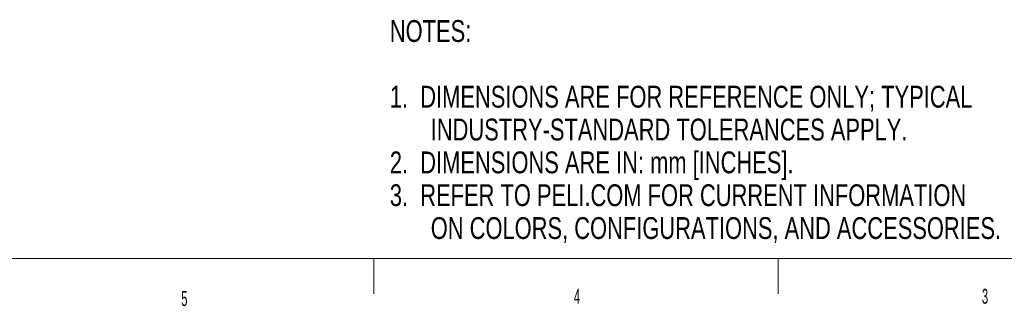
# Model space of a CAD drawing. Header units: millimetres. Extents: x 12 to 859, y 4 to 555.
# Tile 34 of 69: x 338 to 600, y 5 to 81. Entities that reach past the tile are written whole.
import ezdxf

# ---------------------------------------------------------------- set-up
doc = ezdxf.new("R2010")
doc.units = ezdxf.units.MM
doc.styles.add('SLDTEXTSTYLE2', font='TXT', dxfattribs={"width": 0.75})
doc.styles.add('SLDTEXTSTYLE3', font='TXT', dxfattribs={"width": 0.56})

# ---------------------------------------------------------------- blocks, each defined once
blk = doc.blocks.new('SW_NOTE_0_1')
at = {"color": 0, "linetype": 'Continuous', "lineweight": 0, "attachment_point": 1, "style": 'SLDTEXTSTYLE2'}
for s, insert, char_height in [('NOTES:', (0, 7.5), 5.821), ('1.  DIMENSIONS ARE FOR REFERENCE ONLY; TYPICAL', (0, -10.02), 5.8208), ('INDUSTRY-STANDARD TOLERANCES APPLY.', (10.91, -18.78), 5.8208), ('2.  DIMENSIONS ARE IN: mm [INCHES].', (0, -27.54), 5.8208), ('3.  REFER TO PELI.COM FOR CURRENT INFORMATION', (0, -36.3), 5.8208), ('ON COLORS, CONFIGURATIONS, AND ACCESSORIES.', (10.91, -45.06), 5.8208)]:
    blk.add_mtext(s, dxfattribs=dict(at, insert=insert, char_height=char_height))

msp = doc.modelspace()

# ---------------------------------------------------------------- linework, layer by layer
at = {"color": 7, "linetype": 'Continuous', "lineweight": 18}
for p, q in [((24.14, 17.38), (841.62, 17.38)), ((432.3, 17.45), (432.3, 7.9)), ((540.17, 17.45), (540.17, 7.9))]:
    msp.add_line(p, q, dxfattribs=at)

# ---------------------------------------------------------------- block references
at = {"color": 7, "linetype": 'Continuous', "lineweight": 0}
msp.add_blockref('SW_NOTE_0_1', (436.55, 73.44), dxfattribs=at)

# ---------------------------------------------------------------- texts
at = {"color": 7, "linetype": 'Continuous', "lineweight": 0, "char_height": 3.97, "attachment_point": 1, "style": 'SLDTEXTSTYLE3'}
for s, insert in [('5', (380.92, 8.64)), ('4', (485.65, 9.26)), ('3', (594.48, 9.26))]:
    msp.add_mtext(s, dxfattribs=dict(at, insert=insert))

doc.saveas('drawing.dxf')
